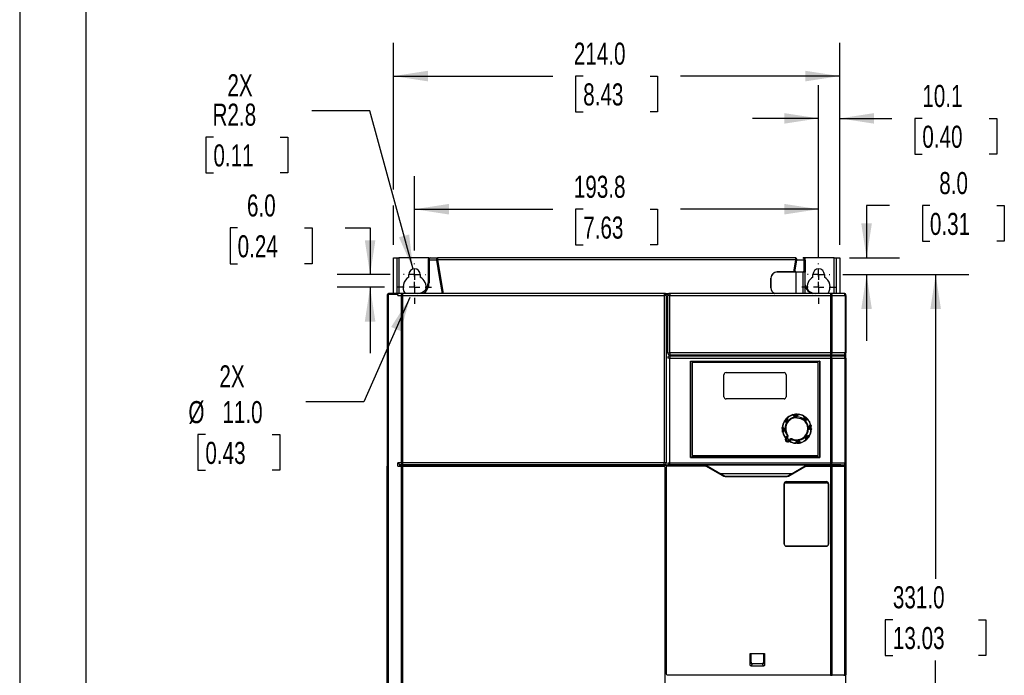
# Model space of a CAD drawing. Header units: millimetres. Extents: x 0 to 1397, y 0 to 1080.
# Tile 2 of 27: x 0 to 472, y 371 to 686. Entities that reach past the tile are written whole.
import ezdxf

# ---------------------------------------------------------------- set-up
doc = ezdxf.new("R2010")
doc.units = ezdxf.units.MM
doc.header["$LTSCALE"] = 5
doc.linetypes.add('CENTERX2', pattern=[20.32, 12.7, -2.54, 2.54, -2.54])
doc.layers.add('CENTER', color=40, linetype='CENTERX2')
doc.layers.add('DIMENSIONS', color=140, linetype='Continuous', lineweight=25)
doc.layers.add('TEXT', color=140, linetype='Continuous', lineweight=25)
doc.styles.add('SLDTEXTSTYLE0', font='TXT', dxfattribs={"width": 0.7})
doc.dimstyles.new('SLDDIMSTYLE0', dxfattribs={"dimtxt": 10.790039, "dimasz": 16.51, "dimexe": 0, "dimexo": 0.0625, "dimgap": 2.69751, "dimtad": 0, "dimtih": 1, "dimtoh": 1, "dimrnd": 1e-09, "dimzin": 12, "dimdsep": 46, "dimtxsty": 'SLDTEXTSTYLE0', "dimsah": 1, "dimcen": 0.09, "dimadec": 0, "dimazin": 3, "dimtfac": 1, "dimtofl": 0, "dimtmove": 0, "dimatfit": 3, "dimfxl": 0, "dimfrac": 2, "dimtolj": 1, "dimtzin": 12, "dimarcsym": 0})
doc.dimstyles.new('SLDDIMSTYLE1', dxfattribs={"dimtxt": 10.790039, "dimasz": 16.51, "dimexe": 0, "dimexo": 0.0625, "dimgap": 2.69751, "dimtad": 0, "dimtih": 1, "dimtoh": 1, "dimrnd": 1e-09, "dimzin": 12, "dimdsep": 46, "dimtxsty": 'SLDTEXTSTYLE0', "dimsah": 1, "dimcen": 0, "dimadec": 0, "dimazin": 3, "dimtfac": 1, "dimtofl": 0, "dimtmove": 0, "dimatfit": 3, "dimfxl": 0, "dimfrac": 2, "dimtolj": 1, "dimtzin": 12, "dimarcsym": 0})
doc.dimstyles.new('SLDDIMSTYLE2', dxfattribs={"dimtxt": 10.790039, "dimasz": 16.51, "dimexe": 0, "dimexo": 0.0625, "dimgap": 2.69751, "dimtad": 0, "dimtih": 1, "dimtoh": 1, "dimrnd": 1e-09, "dimzin": 4, "dimdsep": 46, "dimtxsty": 'SLDTEXTSTYLE0', "dimsah": 1, "dimcen": 0, "dimadec": 0, "dimazin": 1, "dimtfac": 1, "dimtofl": 0, "dimtmove": 0, "dimatfit": 3, "dimfxl": 0, "dimfrac": 2, "dimtolj": 1, "dimtzin": 12, "dimarcsym": 0})
doc.dimstyles.new('SLDDIMSTYLE3', dxfattribs={"dimtxt": 10.790039, "dimasz": 16.51, "dimexe": 0, "dimexo": 0.0625, "dimgap": 2.69751, "dimtad": 0, "dimtih": 1, "dimtoh": 1, "dimrnd": 1e-09, "dimzin": 4, "dimdsep": 46, "dimtxsty": 'SLDTEXTSTYLE0', "dimsah": 1, "dimcen": 0.09, "dimadec": 0, "dimazin": 1, "dimtfac": 1, "dimtmove": 0, "dimatfit": 0, "dimfxl": 0, "dimfrac": 2, "dimtolj": 1, "dimtzin": 12, "dimarcsym": 0})
doc.dimstyles.new('SLDDIMSTYLE4', dxfattribs={"dimtxt": 10.790039, "dimasz": 16.51, "dimexe": 0, "dimexo": 0.0625, "dimgap": 2.69751, "dimtad": 0, "dimtih": 1, "dimtoh": 1, "dimrnd": 1e-09, "dimzin": 12, "dimdsep": 46, "dimtxsty": 'SLDTEXTSTYLE0', "dimsah": 1, "dimcen": 0.09, "dimadec": 0, "dimazin": 3, "dimtfac": 1, "dimtmove": 0, "dimatfit": 0, "dimfxl": 0, "dimfrac": 2, "dimtolj": 1, "dimtzin": 12, "dimarcsym": 0})
doc.dimstyles.new('SLDDIMSTYLE5', dxfattribs={"dimtxt": 10.790039, "dimasz": 16.51, "dimexe": 0, "dimexo": 0.0625, "dimgap": 2.69751, "dimtad": 0, "dimtih": 1, "dimtoh": 1, "dimrnd": 1e-09, "dimzin": 4, "dimdsep": 46, "dimtxsty": 'SLDTEXTSTYLE0', "dimsah": 1, "dimcen": 0.09, "dimadec": 0, "dimazin": 1, "dimtfac": 1, "dimtofl": 0, "dimtmove": 0, "dimatfit": 3, "dimfxl": 0, "dimfrac": 2, "dimtolj": 1, "dimtzin": 12, "dimarcsym": 0})

# ---------------------------------------------------------------- blocks, each defined once
blk = doc.blocks.new('_D')
at = {"layer": 'DIMENSIONS'}
for p, q in [((189.42, 575.09), (189.42, 610.68)), ((383.22, 571.84), (383.22, 610.68)), ((189.42, 594.81), (255.67, 594.81)), ((270.29, 594.81), (266.67, 594.81)), ((266.67, 594.81), (266.67, 577.66)), ((302.35, 594.81), (305.98, 594.81)), ((305.98, 594.81), (305.98, 577.66)), ((383.22, 594.81), (316.97, 594.81)), ((266.67, 577.66), (270.29, 577.66)), ((305.98, 577.66), (302.35, 577.66))]:
    blk.add_line(p, q, dxfattribs=at)
for points in [[(189.42, 594.81), (205.93, 592.27), (205.93, 597.35)], [(383.22, 594.81), (366.71, 597.35), (366.71, 592.27)]]:
    blk.add_solid(points, dxfattribs=at)
at = {"layer": 'DIMENSIONS', "char_height": 10.583, "attachment_point": 1, "style": 'SLDTEXTSTYLE0'}
for s, insert in [('193.8', (265.8, 610.86)), ('7.63', (270.29, 591.3))]:
    blk.add_mtext(s, dxfattribs=dict(at, insert=insert))
blk = doc.blocks.new('_D_1')
at = {"layer": 'DIMENSIONS'}
for p, q in [((167.96, 642.02), (140.18, 642.02)), ((188.7, 566.1), (167.96, 642.02)), ((92.93, 629.39), (89.31, 629.39)), ((89.31, 629.39), (89.31, 612.24)), ((124.99, 629.39), (128.62, 629.39)), ((128.62, 629.39), (128.62, 612.24)), ((89.31, 612.24), (92.93, 612.24)), ((128.62, 612.24), (124.99, 612.24))]:
    blk.add_line(p, q, dxfattribs=at)
blk.add_solid([(188.7, 566.1), (186.8, 582.7), (181.9, 581.36)], dxfattribs=at)
at = {"layer": 'DIMENSIONS', "char_height": 10.583, "attachment_point": 1, "style": 'SLDTEXTSTYLE0'}
for s, insert in [('2X', (99.64, 659.56)), ('R2.8', (92.51, 645.45)), ('0.11', (92.93, 625.89))]:
    blk.add_mtext(s, dxfattribs=dict(at, insert=insert))
blk = doc.blocks.new('_D_2')
at = {"layer": 'DIMENSIONS'}
for p, q in [((187.19, 552.42), (165.01, 502.41)), ((165.01, 502.41), (137.23, 502.41)), ((89.08, 486.74), (85.46, 486.74)), ((85.46, 486.74), (85.46, 469.6)), ((121.15, 486.74), (124.77, 486.74)), ((124.77, 486.74), (124.77, 469.6)), ((85.46, 469.6), (89.08, 469.6)), ((124.77, 469.6), (121.15, 469.6))]:
    blk.add_line(p, q, dxfattribs=at)
blk.add_solid([(187.19, 552.42), (178.18, 538.36), (182.82, 536.3)], dxfattribs=at)
at = {"layer": 'DIMENSIONS', "char_height": 10.583, "attachment_point": 1, "style": 'SLDTEXTSTYLE0'}
for s, insert in [('2X', (95.8, 519.95)), ('%%c', (80.94, 502.8)), ('11.0', (97.23, 502.8)), ('0.43', (89.08, 483.24))]:
    blk.add_mtext(s, dxfattribs=dict(at, insert=insert))
blk = doc.blocks.new('_D_3')
at = {"layer": 'DIMENSIONS'}
for p, q in [((104.54, 585.83), (100.92, 585.83)), ((100.92, 585.83), (100.92, 568.68)), ((136.6, 585.83), (140.23, 585.83)), ((140.23, 585.83), (140.23, 568.68)), ((156.05, 585.83), (168.08, 585.83)), ((168.08, 585.83), (168.08, 563.45)), ((100.92, 568.68), (104.54, 568.68)), ((140.23, 568.68), (136.6, 568.68)), ((177.78, 563.45), (152.21, 563.45)), ((175.03, 557.45), (152.21, 557.45)), ((168.08, 557.45), (168.08, 525.7))]:
    blk.add_line(p, q, dxfattribs=at)
for points in [[(168.08, 563.45), (170.62, 579.96), (165.54, 579.96)], [(168.08, 557.45), (165.54, 540.94), (170.62, 540.94)]]:
    blk.add_solid(points, dxfattribs=at)
at = {"layer": 'DIMENSIONS', "char_height": 10.583, "attachment_point": 1, "style": 'SLDTEXTSTYLE0'}
for s, insert in [('6.0', (109.03, 601.89)), ('0.24', (104.54, 582.33))]:
    blk.add_mtext(s, dxfattribs=dict(at, insert=insert))
blk = doc.blocks.new('_D_4')
at = {"layer": 'DIMENSIONS'}
for p, q in [((383.22, 571.84), (383.22, 654.24)), ((393.32, 577.8), (393.32, 654.24)), ((383.22, 638.36), (351.47, 638.36)), ((393.32, 638.36), (418.33, 638.36)), ((432.95, 638.36), (429.33, 638.36)), ((429.33, 638.36), (429.33, 621.22)), ((465.02, 638.36), (468.64, 638.36)), ((468.64, 638.36), (468.64, 621.22)), ((429.33, 621.22), (432.95, 621.22)), ((468.64, 621.22), (465.02, 621.22))]:
    blk.add_line(p, q, dxfattribs=at)
for points in [[(383.22, 638.36), (366.71, 640.9), (366.71, 635.82)], [(393.32, 638.36), (409.83, 635.82), (409.83, 640.9)]]:
    blk.add_solid(points, dxfattribs=at)
at = {"layer": 'DIMENSIONS', "char_height": 10.583, "attachment_point": 1, "style": 'SLDTEXTSTYLE0'}
for s, insert in [('10.1', (432.95, 654.42)), ('0.40', (432.95, 634.86))]:
    blk.add_mtext(s, dxfattribs=dict(at, insert=insert))
blk = doc.blocks.new('_D_5')
at = {"layer": 'DIMENSIONS'}
for p, q in [((417.13, 596.58), (406.2, 596.58)), ((406.2, 596.58), (406.2, 571.45)), ((436.58, 596.58), (432.96, 596.58)), ((432.96, 596.58), (432.96, 579.43)), ((468.65, 596.58), (472.27, 596.58)), ((472.27, 596.58), (472.27, 579.43)), ((432.96, 579.43), (436.58, 579.43)), ((472.27, 579.43), (468.65, 579.43)), ((398.07, 571.45), (422.07, 571.45)), ((394.86, 563.45), (422.07, 563.45)), ((406.2, 563.45), (406.2, 531.7))]:
    blk.add_line(p, q, dxfattribs=at)
for points in [[(406.2, 571.45), (408.74, 587.96), (403.66, 587.96)], [(406.2, 563.45), (403.66, 546.94), (408.74, 546.94)]]:
    blk.add_solid(points, dxfattribs=at)
at = {"layer": 'DIMENSIONS', "char_height": 10.583, "attachment_point": 1, "style": 'SLDTEXTSTYLE0'}
for s, insert in [('8.0', (441.07, 612.64)), ('0.31', (436.58, 593.07))]:
    blk.add_mtext(s, dxfattribs=dict(at, insert=insert))
blk = doc.blocks.new('_D_6')
at = {"layer": 'DIMENSIONS'}
for p, q in [((179.32, 604.24), (179.32, 674.52)), ((393.32, 577.8), (393.32, 674.52)), ((179.32, 658.65), (255.67, 658.65)), ((270.29, 658.65), (266.67, 658.65)), ((266.67, 658.65), (266.67, 641.5)), ((302.35, 658.65), (305.98, 658.65)), ((305.98, 658.65), (305.98, 641.5)), ((393.32, 658.65), (316.97, 658.65)), ((266.67, 641.5), (270.29, 641.5)), ((305.98, 641.5), (302.35, 641.5)), ((179.32, 577.8), (179.32, 596.62))]:
    blk.add_line(p, q, dxfattribs=at)
for points in [[(179.32, 658.65), (195.83, 656.11), (195.83, 661.19)], [(393.32, 658.65), (376.81, 661.19), (376.81, 656.11)]]:
    blk.add_solid(points, dxfattribs=at)
at = {"layer": 'DIMENSIONS', "char_height": 10.583, "attachment_point": 1, "style": 'SLDTEXTSTYLE0'}
for s, insert in [('214.0', (265.8, 674.71)), ('8.43', (270.29, 655.14))]:
    blk.add_mtext(s, dxfattribs=dict(at, insert=insert))
blk = doc.blocks.new('_D_7')
at = {"layer": 'DIMENSIONS'}
for p, q in [((394.86, 563.45), (455.21, 563.45)), ((439.34, 563.45), (439.34, 417.52)), ((418.82, 397.95), (415.2, 397.95)), ((415.2, 397.95), (415.2, 380.8)), ((459.86, 397.95), (463.48, 397.95)), ((463.48, 397.95), (463.48, 380.8)), ((415.2, 380.8), (418.82, 380.8)), ((439.34, 232.45), (439.34, 378.39)), ((463.48, 380.8), (459.86, 380.8)), ((394.86, 232.45), (455.21, 232.45))]:
    blk.add_line(p, q, dxfattribs=at)
for points in [[(439.34, 563.45), (436.8, 546.94), (441.88, 546.94)], [(439.34, 232.45), (441.88, 248.96), (436.8, 248.96)]]:
    blk.add_solid(points, dxfattribs=at)
at = {"layer": 'DIMENSIONS', "char_height": 10.583, "attachment_point": 1, "style": 'SLDTEXTSTYLE0'}
for s, insert in [('331.0', (418.82, 414.01)), ('13.03', (418.82, 394.45))]:
    blk.add_mtext(s, dxfattribs=dict(at, insert=insert))
blk = doc.blocks.new('SW_CENTERMARKSYMBOL_0')
at = {"layer": 'CENTER', "color": 0}
for p, q in [((0, 5.08), (0, 8.04)), ((-5.08, 0), (-8.04, 0)), ((0, 0), (-2.54, 0)), ((0, 0), (0, 2.54)), ((0, 0), (0, -2.54)), ((0, 0), (2.54, 0)), ((5.08, 0), (8.04, 0)), ((0, -5.08), (0, -8.04))]:
    blk.add_line(p, q, dxfattribs=at)
blk = doc.blocks.new('SW_CENTERMARKSYMBOL_1')
at = {"layer": 'CENTER', "color": 0}
for p, q in [((0, 5.08), (0, 5.29)), ((-5.08, 0), (-5.29, 0)), ((0, 0), (-2.54, 0)), ((0, 0), (0, 2.54)), ((0, 0), (0, -2.54)), ((0, 0), (2.54, 0)), ((5.08, 0), (5.29, 0)), ((0, -5.08), (0, -5.29))]:
    blk.add_line(p, q, dxfattribs=at)
blk = doc.blocks.new('SW_CENTERMARKSYMBOL_2')
at = {"layer": 'CENTER', "color": 0}
for p, q in [((0, 5.08), (0, 5.29)), ((-5.08, 0), (-5.29, 0)), ((0, 0), (-2.54, 0)), ((0, 0), (0, 2.54)), ((0, 0), (0, -2.54)), ((0, 0), (2.54, 0)), ((5.08, 0), (5.29, 0)), ((0, -5.08), (0, -5.29))]:
    blk.add_line(p, q, dxfattribs=at)
blk = doc.blocks.new('SW_CENTERMARKSYMBOL_3')
at = {"layer": 'CENTER', "color": 0}
for p, q in [((0, 5.08), (0, 8.04)), ((-5.08, 0), (-8.04, 0)), ((0, 0), (-2.54, 0)), ((0, 0), (0, 2.54)), ((0, 0), (0, -2.54)), ((0, 0), (2.54, 0)), ((5.08, 0), (8.04, 0)), ((0, -5.08), (0, -8.04))]:
    blk.add_line(p, q, dxfattribs=at)

msp = doc.modelspace()

# ---------------------------------------------------------------- linework, layer by layer
at = {"color": 7, "linetype": 'Continuous'}
msp.add_line((0.012, 1079.513), (0.012, 0.013), dxfattribs=at)
for p, q in [((179.32, 571.452), (180.92, 571.452)), ((179.32, 554.452), (179.32, 571.452)), ((180.92, 571.452), (180.92, 554.452)), ((180.92, 571.452), (181.92, 571.452)), ((196.32, 571.452), (181.92, 571.452)), ((181.92, 571.452), (181.92, 554.452)), ((196.92, 571.452), (200.41, 571.452)), ((372.23, 571.452), (200.41, 571.452)), ((372.23, 570.539), (372.23, 571.452)), ((376.773, 571.447), (375.72, 571.447)), ((375.72, 571.27), (375.72, 571.447)), ((375.868, 571.447), (375.773, 571.452)), ((390.72, 571.452), (376.771, 571.452)), ((376.771, 570.452), (376.773, 571.447)), ((390.72, 571.452), (391.72, 571.452)), ((390.72, 554.452), (390.72, 571.452)), ((391.72, 571.452), (393.32, 571.452)), ((391.72, 554.452), (391.72, 571.452)), ((393.32, 571.452), (393.32, 554.452)), ((195.92, 570.452), (195.92, 559.452)), ((196.365, 570.452), (196.365, 559.452)), ((199.926, 570.452), (196.365, 570.452)), ((372.23, 570.539), (200.411, 570.539)), ((200.411, 570.539), (203.152, 554.452)), ((371.289, 564.732), (372.23, 570.539)), ((371.768, 564.731), (372.715, 570.452)), ((376.087, 571.277), (375.72, 571.27)), ((376.33, 564.707), (376.33, 570.452)), ((376.773, 570.452), (376.773, 564.7)), ((376.773, 564.7), (376.773, 570.452)), ((186.67, 562.215), (186.67, 563.452)), ((192.17, 563.452), (192.17, 562.215)), ((363.34, 564.732), (371.289, 564.732)), ((363.353, 564.719), (363.34, 564.732)), ((372.23, 564.719), (363.353, 564.719)), ((371.289, 564.732), (371.534, 564.731)), ((371.534, 564.731), (371.768, 564.731)), ((371.768, 564.731), (376.33, 564.707)), ((375.72, 564.7), (372.23, 564.719)), ((372.23, 564.719), (372.23, 554.452)), ((376.771, 564.7), (375.72, 564.706)), ((375.72, 554.452), (375.72, 564.706)), ((376.773, 554.452), (376.772, 564.7)), ((376.773, 564.7), (376.773, 564.7)), ((380.47, 562.215), (380.47, 563.452)), ((385.97, 563.452), (385.97, 562.215)), ((196.365, 559.452), (195.92, 559.452)), ((360.334, 557.166), (360.338, 561.734)), ((360.353, 561.719), (360.338, 561.734)), ((360.353, 561.719), (360.353, 557.184)), ((176.32, 553.952), (176.32, 240.452)), ((176.325, 553.452), (176.325, 473.056)), ((176.325, 553.452), (176.434, 553.452)), ((176.434, 553.452), (176.434, 553.952)), ((176.442, 553.952), (176.442, 240.573)), ((176.889, 553.952), (176.442, 553.952)), ((176.889, 240.573), (176.889, 553.952)), ((181.323, 553.952), (176.889, 553.952)), ((183.544, 554.452), (177.442, 554.452)), ((181.323, 553.452), (181.323, 553.952)), ((181.613, 553.952), (181.323, 553.952)), ((181.323, 553.452), (183.116, 553.452)), ((183.116, 553.452), (183.544, 553.452)), ((183.116, 473.203), (183.116, 553.452)), ((183.544, 554.452), (183.544, 553.452)), ((309.098, 554.452), (183.544, 554.452)), ((183.544, 553.452), (183.544, 473.203)), ((183.544, 553.452), (309.098, 553.452)), ((309.098, 554.452), (309.098, 553.452)), ((309.245, 554.452), (309.098, 554.452)), ((309.098, 553.452), (309.098, 473.203)), ((310.098, 553.452), (309.098, 553.452)), ((309.4, 554.452), (311.666, 554.452)), ((310.954, 553.952), (309.964, 553.952)), ((310.098, 553.452), (310.098, 473.203)), ((310.82, 525.952), (310.82, 553.452)), ((311.82, 553.452), (310.82, 553.452)), ((389.096, 554.452), (311.82, 554.452)), ((311.82, 554.452), (311.82, 553.452)), ((311.82, 553.452), (389.096, 553.452)), ((311.82, 525.952), (311.82, 553.452)), ((360.334, 557.166), (360.353, 557.184)), ((389.096, 553.452), (389.096, 554.452)), ((395.32, 554.452), (389.096, 554.452)), ((389.096, 525.952), (389.096, 553.452)), ((389.096, 553.452), (389.525, 553.452)), ((389.525, 553.452), (389.525, 525.952)), ((389.525, 553.452), (395.876, 553.452)), ((395.876, 553.452), (395.876, 525.952)), ((395.876, 553.452), (396.32, 553.452)), ((396.32, 553.452), (396.32, 525.952)), ((310.82, 525.952), (311.82, 525.952)), ((389.096, 525.952), (311.82, 525.952)), ((311.82, 525.952), (311.82, 524.952)), ((311.82, 524.952), (311.82, 524.952)), ((311.82, 524.952), (389.096, 524.952)), ((311.82, 524.452), (311.82, 524.952)), ((311.82, 524.452), (311.82, 523.452)), ((311.82, 524.452), (389.096, 524.452)), ((311.82, 524.452), (311.82, 524.452)), ((335.963, 524.952), (335.963, 524.452)), ((336.32, 524.452), (336.32, 524.952)), ((337.32, 524.952), (337.32, 524.452)), ((340.72, 524.452), (340.72, 524.952)), ((342.22, 524.952), (342.22, 524.452)), ((349.22, 524.452), (349.22, 524.952)), ((350.22, 524.952), (350.22, 524.452)), ((350.577, 524.452), (350.577, 524.952)), ((383.84, 524.452), (383.84, 524.952)), ((389.525, 525.952), (389.096, 525.952)), ((389.096, 524.952), (389.096, 525.952)), ((389.096, 524.952), (395.32, 524.952)), ((389.096, 523.452), (389.096, 524.452)), ((389.096, 524.452), (395.32, 524.452)), ((395.876, 525.952), (389.525, 525.952)), ((390.24, 524.452), (390.24, 524.952)), ((395.876, 525.952), (396.32, 525.952)), ((396.32, 523.452), (396.32, 525.952)), ((311.82, 523.452), (310.82, 523.452)), ((311.82, 473.212), (311.82, 523.452)), ((311.82, 523.452), (389.096, 523.452)), ((321.718, 475.749), (321.718, 521.954)), ((321.718, 521.954), (383.723, 521.954)), ((321.72, 521.952), (321.718, 521.954)), ((321.72, 521.952), (321.72, 475.752)), ((321.82, 521.952), (321.72, 521.952)), ((321.82, 475.952), (321.82, 521.952)), ((321.82, 521.952), (383.62, 521.952)), ((382.92, 521.252), (322.52, 521.252)), ((322.52, 521.252), (322.52, 476.652)), ((382.92, 476.652), (382.92, 521.252)), ((383.62, 521.952), (383.62, 475.952)), ((383.72, 521.952), (383.62, 521.952)), ((383.72, 521.952), (383.723, 521.954)), ((383.72, 475.752), (383.72, 521.952)), ((383.723, 521.954), (383.723, 475.749)), ((389.096, 473.212), (389.096, 523.452)), ((389.096, 523.452), (389.525, 523.452)), ((389.525, 523.452), (389.525, 473.212)), ((389.525, 523.452), (395.876, 523.452)), ((395.876, 473.181), (395.876, 523.452)), ((395.876, 523.452), (396.32, 523.452)), ((396.32, 523.452), (396.32, 473.181)), ((337.82, 504.852), (337.82, 515.452)), ((338.82, 516.452), (366.62, 516.452)), ((367.62, 515.452), (367.62, 504.852)), ((366.62, 503.852), (338.82, 503.852)), ((370.838, 496.294), (370.919, 496.305)), ((371.523, 496.144), (372.755, 496.252)), ((366.962, 493.111), (366.907, 493.133)), ((367.358, 493.051), (367.036, 493.104)), ((367.212, 493.366), (368.007, 494.313)), ((367.212, 493.366), (367.358, 493.351)), ((367.358, 493.351), (367.358, 493.051)), ((372.72, 495.198), (372.72, 495.589)), ((372.72, 494.845), (372.72, 495.198)), ((376.126, 493.603), (376.936, 492.752)), ((376.52, 494.914), (376.22, 494.914)), ((376.535, 495.06), (376.52, 494.914)), ((376.535, 495.06), (377.033, 494.679)), ((377.033, 494.679), (377.482, 494.265)), ((377.702, 494.038), (377.22, 493.914)), ((378.09, 494.034), (378.129, 493.995)), ((365.72, 489.552), (366.02, 489.552)), ((366.02, 489.552), (366.02, 489.586)), ((366.128, 488.354), (366.02, 489.552)), ((366.026, 489.902), (366.39, 489.708)), ((366.683, 489.552), (367.074, 489.552)), ((378.367, 489.552), (378.758, 489.552)), ((379.312, 490.749), (379.42, 489.517)), ((367.425, 485.201), (367.443, 485.22)), ((367.443, 485.22), (368.223, 486.137)), ((367.503, 484.885), (368.043, 485.529)), ((367.761, 484.575), (367.718, 484.517)), ((367.802, 484.463), (367.718, 484.517)), ((368.273, 485.337), (367.725, 484.683)), ((368.221, 483.589), (368.221, 483.689)), ((368.221, 483.189), (368.221, 483.489)), ((368.723, 483.861), (368.639, 483.916)), ((368.723, 483.861), (368.68, 483.804)), ((369.342, 484.44), (368.793, 483.787)), ((369.571, 484.247), (369.031, 483.603)), ((369.571, 484.247), (369.342, 484.44)), ((369.371, 483.603), (369.355, 483.581)), ((370.139, 484.53), (369.371, 483.603)), ((372.067, 482.584), (372.037, 482.585)), ((372.72, 482.852), (372.686, 482.852)), ((373.917, 482.959), (372.72, 482.852)), ((372.72, 482.552), (372.72, 482.852)), ((373.973, 483.344), (374.228, 483.02)), ((374.275, 482.963), (374.299, 482.909)), ((378.228, 485.737), (377.434, 484.79)), ((176.434, 473.165), (176.325, 473.056)), ((176.434, 471.552), (176.434, 473.165)), ((183.116, 473.203), (181.323, 473.196)), ((181.323, 471.552), (181.323, 473.196)), ((183.544, 473.203), (183.116, 473.203)), ((309.098, 473.203), (183.544, 473.203)), ((183.544, 473.203), (183.544, 472.204)), ((309.098, 472.204), (309.098, 473.203)), ((310.82, 473.212), (311.82, 473.212)), ((311.82, 473.212), (389.096, 473.212)), ((311.82, 472.212), (311.82, 473.212)), ((321.72, 475.752), (321.718, 475.749)), ((383.723, 475.749), (321.718, 475.749)), ((321.72, 475.752), (383.72, 475.752)), ((383.62, 475.952), (321.82, 475.952)), ((322.52, 476.652), (382.92, 476.652)), ((383.723, 475.749), (383.72, 475.752)), ((389.096, 473.212), (389.525, 473.212)), ((389.096, 472.212), (389.096, 473.212)), ((389.525, 473.212), (395.876, 473.181)), ((395.876, 473.181), (396.32, 473.181)), ((396.32, 473.181), (396.32, 473.065)), ((396.32, 473.065), (396.32, 410.252)), ((176.325, 303.452), (176.325, 471.552)), ((176.325, 471.552), (176.434, 471.552)), ((181.323, 471.552), (183.114, 471.552)), ((182.42, 472.104), (183.33, 472.1)), ((311.82, 472.104), (182.42, 472.104)), ((182.42, 471.552), (182.42, 472.104)), ((183.116, 240.603), (183.114, 471.552)), ((183.544, 471.552), (183.114, 471.552)), ((183.33, 472.1), (183.33, 471.552)), ((309.098, 472.204), (183.544, 472.204)), ((183.544, 471.552), (183.544, 472.1)), ((183.544, 472.1), (328.782, 472.1)), ((183.544, 471.552), (183.544, 240.603)), ((183.544, 471.552), (309.12, 471.552)), ((309.62, 227.603), (309.62, 471.052)), ((310.12, 471.052), (310.12, 372.052)), ((329.135, 471.552), (310.62, 471.552)), ((311.82, 472.104), (311.82, 472.212)), ((389.096, 472.212), (311.82, 472.212)), ((311.82, 472.135), (311.82, 472.212)), ((389.096, 472.135), (311.82, 472.135)), ((320.889, 472.135), (321.72, 472.128)), ((321.72, 472.135), (321.72, 472.128)), ((326.72, 472.128), (321.72, 472.128)), ((326.72, 472.128), (327.551, 472.135)), ((326.72, 472.128), (326.72, 472.135)), ((328.782, 472.1), (328.651, 472.135)), ((377.67, 472.103), (328.771, 472.103)), ((328.782, 472.1), (329.731, 471.552)), ((336.903, 467.067), (329.135, 471.552)), ((329.135, 471.552), (329.735, 471.552)), ((337.053, 467.327), (329.735, 471.552)), ((335.918, 468.087), (335.92, 468.087)), ((335.92, 468.087), (336.067, 468.071)), ((336.067, 468.071), (338.512, 466.668)), ((336.067, 468.071), (370.374, 468.071)), ((367.928, 466.668), (370.374, 468.071)), ((376.706, 471.552), (369.388, 467.327)), ((377.306, 471.552), (369.538, 467.067)), ((370.374, 468.071), (370.521, 468.087)), ((376.709, 471.552), (377.658, 472.1)), ((377.306, 471.552), (389.096, 471.552)), ((377.79, 472.135), (377.658, 472.1)), ((377.658, 472.1), (389.096, 472.1)), ((378.889, 472.135), (379.72, 472.128)), ((379.72, 472.135), (379.72, 472.128)), ((384.72, 472.128), (379.72, 472.128)), ((384.72, 472.128), (385.551, 472.135)), ((384.72, 472.128), (384.72, 472.135)), ((393.82, 472.19), (389.096, 472.212)), ((389.096, 472.135), (389.096, 472.212)), ((393.82, 472.135), (389.096, 472.135)), ((389.096, 472.1), (389.096, 471.552)), ((389.096, 371.552), (389.096, 471.552)), ((389.525, 471.552), (389.096, 471.552)), ((389.311, 472.1), (395.598, 472.131)), ((389.311, 472.1), (389.311, 471.552)), ((389.525, 471.552), (389.526, 371.552)), ((389.525, 471.552), (395.752, 471.552)), ((393.82, 472.19), (395.32, 472.181)), ((393.82, 472.135), (393.82, 472.19)), ((393.82, 472.154), (395.82, 472.154)), ((395.32, 472.154), (395.32, 472.181)), ((395.598, 472.131), (395.598, 471.552)), ((395.752, 371.552), (395.752, 471.552)), ((396.198, 471.552), (395.752, 471.552)), ((395.82, 472.135), (395.82, 472.154)), ((395.82, 471.552), (395.82, 472.135)), ((396.198, 471.552), (396.198, 371.552)), ((396.316, 471.552), (396.316, 371.552)), ((336.903, 467.067), (337.053, 467.327)), ((337.238, 467.223), (337.034, 467.314)), ((337.067, 467.318), (337.053, 467.327)), ((337.244, 467.239), (337.067, 467.318)), ((338.512, 466.668), (337.244, 467.239)), ((338.512, 466.668), (338.512, 466.501)), ((367.928, 466.668), (338.512, 466.668)), ((367.928, 466.501), (338.512, 466.501)), ((366.698, 434.23), (366.698, 463.091)), ((366.707, 462.496), (366.698, 463.091)), ((367.694, 464.252), (386.947, 464.252)), ((367.694, 464.252), (367.703, 463.657)), ((367.703, 463.657), (386.938, 463.657)), ((369.197, 467.239), (367.928, 466.668)), ((367.928, 466.501), (367.928, 466.668)), ((369.374, 467.318), (369.197, 467.239)), ((369.388, 467.327), (369.374, 467.318)), ((369.388, 467.327), (369.538, 467.067)), ((386.938, 463.657), (386.947, 464.252)), ((387.933, 462.496), (387.942, 463.091)), ((387.942, 463.091), (387.942, 434.23)), ((366.707, 462.496), (366.707, 434.238)), ((387.933, 434.238), (387.933, 462.496)), ((366.707, 434.238), (366.698, 434.23)), ((367.707, 433.238), (367.698, 433.23)), ((386.942, 433.23), (367.698, 433.23)), ((367.707, 433.238), (386.934, 433.238)), ((386.934, 433.238), (386.942, 433.23)), ((387.933, 434.238), (387.942, 434.23)), ((396.316, 410.252), (396.32, 410.252)), ((396.32, 409.73), (396.316, 409.73)), ((396.316, 409.681), (396.32, 409.681)), ((396.32, 409.73), (396.32, 410.252)), ((396.32, 409.681), (396.32, 409.73)), ((396.32, 240.452), (396.32, 409.681)), ((350.32, 381.752), (357.32, 381.752)), ((350.32, 376.573), (350.32, 381.752)), ((350.82, 377.573), (350.82, 381.752)), ((356.82, 381.752), (356.82, 377.573)), ((357.32, 381.752), (357.32, 376.573)), ((350.32, 376.573), (350.82, 377.573)), ((351.34, 376.75), (350.84, 375.752)), ((356.801, 375.752), (350.84, 375.752)), ((356.3, 376.752), (351.34, 376.752)), ((356.801, 375.752), (356.3, 376.748)), ((356.82, 377.573), (357.32, 376.573)), ((310.62, 371.552), (389.096, 371.552)), ((389.096, 371.552), (389.526, 371.552)), ((389.096, 371.552), (389.096, 371.052)), ((389.311, 371.552), (389.311, 371.052)), ((389.526, 371.552), (395.752, 371.552)), ((395.598, 371.052), (395.598, 371.552)), ((395.752, 371.552), (396.198, 371.552)), ((395.82, 371.052), (395.82, 371.552))]:
    msp.add_line(p, q)
at = {"flags": 128}
for points in [[(196.32, 571.452), (196.592, 571.444), (196.735, 571.434)], [(196.92, 571.452), (196.708, 571.375), (196.527, 571.159), (196.407, 570.834), (196.365, 570.452)], [(200.41, 571.452), (200.227, 571.378), (200.072, 571.166), (199.964, 570.842), (199.94, 570.686), (199.926, 570.452)], [(200.41, 571.452), (200.41, 571.384), (200.41, 571.189), (200.411, 570.894), (200.411, 570.539)], [(372.715, 570.452), (372.681, 570.82), (372.629, 571.02), (372.573, 571.159), (372.495, 571.289), (372.409, 571.381), (372.23, 571.452)], [(196.365, 570.452), (196.267, 570.452), (196.179, 570.452), (196.103, 570.452), (196.038, 570.452), (195.987, 570.452), (195.95, 570.452), (195.928, 570.452), (195.92, 570.452)], [(199.926, 570.452), (200.16, 570.497), (200.411, 570.539)], [(199.927, 570.452), (201.264, 562.442), (202.707, 554.452)], [(372.715, 570.452), (372.481, 570.497), (372.23, 570.539)], [(376.33, 570.452), (375.888, 570.452), (375.444, 570.452), (374.996, 570.452), (374.546, 570.452), (374.092, 570.452), (373.636, 570.452), (373.177, 570.452), (372.715, 570.452)], [(376.33, 570.452), (376.427, 570.452), (376.515, 570.452), (376.591, 570.452), (376.655, 570.452), (376.706, 570.452), (376.743, 570.452), (376.765, 570.452), (376.773, 570.452)], [(377.39, 556.952), (376.888, 558.157), (376.772, 559.049)], [(183.116, 553.452), (183.148, 553.834), (183.241, 554.159), (183.38, 554.375), (183.544, 554.452)], [(310.098, 553.452), (310.064, 553.71), (309.964, 553.952)], [(310.954, 553.952), (310.854, 553.71), (310.82, 553.452)], [(389.096, 554.452), (389.18, 554.432), (389.26, 554.375), (389.334, 554.283), (389.399, 554.159), (389.453, 554.007), (389.492, 553.834), (389.517, 553.647), (389.525, 553.452)], [(395.876, 553.452), (395.834, 553.834), (395.713, 554.159), (395.533, 554.375), (395.32, 554.452)], [(389.525, 525.952), (389.492, 525.569), (389.399, 525.244), (389.26, 525.028), (389.096, 524.952)], [(389.525, 523.452), (389.492, 523.834), (389.399, 524.159), (389.26, 524.375), (389.096, 524.452)], [(395.32, 524.952), (395.429, 524.971), (395.533, 525.028), (395.629, 525.12), (395.713, 525.244), (395.782, 525.396), (395.834, 525.569), (395.865, 525.757), (395.876, 525.952)], [(395.876, 523.452), (395.834, 523.834), (395.713, 524.159), (395.533, 524.375), (395.32, 524.452)], [(371.03, 496.344), (371.214, 496.388), (371.47, 496.439)], [(371.213, 496.083), (371.198, 496.114), (371.194, 496.125)], [(371.47, 496.439), (371.474, 496.416), (371.485, 496.352), (371.503, 496.257), (371.523, 496.144)], [(373.379, 496.373), (373.094, 495.872), (372.72, 495.589), (372.72, 495.589)], [(372.756, 496.552), (372.756, 496.529), (372.756, 496.464), (372.755, 496.366), (372.755, 496.252)], [(372.756, 496.552), (373.011, 496.546), (373.208, 496.534)], [(373.082, 496.29), (373.079, 496.279), (373.071, 496.246)], [(373.206, 496.535), (373.252, 496.528), (373.267, 496.517), (373.254, 496.499), (373.219, 496.476)], [(366.722, 493.159), (366.821, 493.32), (366.966, 493.537)], [(366.966, 493.537), (366.985, 493.524), (367.038, 493.487), (367.118, 493.432), (367.212, 493.366)], [(367.036, 493.104), (367.004, 493.116), (366.993, 493.12)], [(367.796, 494.527), (367.98, 494.703), (368.128, 494.834)], [(367.796, 494.527), (367.812, 494.51), (367.858, 494.464), (367.926, 494.395), (368.007, 494.313)], [(368.126, 494.833), (368.163, 494.861), (368.182, 494.863), (368.184, 494.841), (368.176, 494.801)], [(368.211, 494.572), (368.217, 494.563), (368.234, 494.533)], [(372.72, 494.845), (374.533, 494.524), (376.126, 493.603)], [(376.273, 495.236), (376.285, 495.268), (376.289, 495.279)], [(376.328, 495.55), (376.489, 495.45), (376.706, 495.306)], [(376.706, 495.306), (376.693, 495.287), (376.656, 495.234), (376.6, 495.154), (376.535, 495.06)], [(377.482, 494.265), (377.564, 494.346), (377.633, 494.414), (377.679, 494.46), (377.695, 494.476)], [(377.695, 494.476), (377.871, 494.292), (378.003, 494.144)], [(377.741, 494.061), (377.731, 494.055), (377.702, 494.038)], [(378.032, 494.092), (378.032, 494.09), (378.01, 494.087), (377.969, 494.096)], [(379.513, 491.242), (379.556, 491.058), (379.608, 490.802)], [(365.72, 489.587), (365.726, 489.842), (365.738, 490.039)], [(365.72, 489.587), (365.741, 489.587), (365.769, 489.587), (365.808, 489.587), (365.856, 489.587), (365.91, 489.586), (366.02, 489.586)], [(365.737, 490.037), (365.744, 490.084), (365.755, 490.098), (365.772, 490.085), (365.796, 490.05)], [(365.833, 488.301), (365.855, 488.305), (365.919, 488.317), (366.015, 488.334), (366.128, 488.354)], [(365.928, 487.861), (365.884, 488.045), (365.833, 488.301)], [(365.982, 489.914), (365.993, 489.911), (366.026, 489.902)], [(366.188, 488.044), (366.158, 488.03), (366.147, 488.025)], [(379.542, 488.893), (379.003, 489.214), (378.758, 489.552), (378.758, 489.552)], [(379.252, 491.059), (379.283, 491.074), (379.294, 491.078)], [(379.608, 490.802), (379.585, 490.798), (379.521, 490.787), (379.425, 490.769), (379.312, 490.749)], [(379.459, 489.19), (379.448, 489.192), (379.415, 489.201)], [(379.72, 489.516), (379.697, 489.516), (379.632, 489.516), (379.535, 489.517), (379.42, 489.517)], [(379.581, 489.128), (379.524, 489.166), (379.459, 489.19)], [(379.703, 489.066), (379.697, 489.02), (379.685, 489.005), (379.668, 489.018), (379.645, 489.053)], [(379.72, 489.516), (379.714, 489.261), (379.703, 489.064)], [(367.346, 485.066), (367.394, 484.986), (367.411, 484.913)], [(367.413, 484.913), (367.421, 484.856), (367.431, 484.827), (367.435, 484.828)], [(367.772, 483.652), (367.973, 483.534), (368.221, 483.489)], [(368.273, 485.337), (368.228, 485.374), (368.185, 485.41), (368.145, 485.444), (368.111, 485.473), (368.082, 485.497), (368.061, 485.515), (368.048, 485.526), (368.043, 485.529)], [(368.103, 485.607), (368.082, 485.564), (368.056, 485.511)], [(368.223, 486.137), (368.283, 486.183), (368.352, 486.235), (368.427, 486.292), (368.505, 486.351)], [(368.273, 485.337), (368.3, 485.367), (368.312, 485.382), (368.312, 485.382), (368.312, 485.382), (368.312, 485.382), (368.313, 485.382), (368.313, 485.383), (368.314, 485.384), (368.315, 485.385), (368.36, 485.439), (368.485, 485.61), (368.603, 485.927), (368.592, 486.167), (368.557, 486.264), (368.505, 486.351)], [(369.342, 484.44), (369.609, 484.725), (369.867, 484.867), (370.093, 484.9), (370.198, 484.884), (370.298, 484.845)], [(369.552, 484.256), (369.635, 484.332), (369.713, 484.386)], [(369.571, 484.247), (369.711, 484.385), (369.712, 484.386)], [(372.235, 482.568), (372.188, 482.575), (372.174, 482.587), (372.187, 482.604), (372.222, 482.627)], [(372.684, 482.552), (372.43, 482.558), (372.232, 482.569)], [(372.358, 482.813), (372.361, 482.824), (372.37, 482.857)], [(372.684, 482.552), (372.685, 482.573), (372.685, 482.601), (372.685, 482.64), (372.685, 482.688), (372.685, 482.741), (372.686, 482.852)], [(372.72, 484.259), (372.72, 484.21), (372.72, 484.161), (372.72, 484.113), (372.72, 484.067), (372.72, 484.023), (372.72, 483.981), (372.72, 483.941), (372.72, 483.905)], [(373.971, 482.664), (373.967, 482.687), (373.955, 482.751), (373.938, 482.846), (373.917, 482.959)], [(374.411, 482.759), (374.227, 482.716), (373.971, 482.664)], [(374.228, 483.02), (374.242, 482.989), (374.247, 482.978)], [(374.259, 482.953), (374.254, 482.963), (374.247, 482.978)], [(377.229, 484.531), (377.223, 484.541), (377.206, 484.57)], [(377.315, 484.271), (377.277, 484.242), (377.259, 484.24), (377.256, 484.262), (377.264, 484.303)], [(377.645, 484.577), (377.46, 484.401), (377.313, 484.269)], [(377.645, 484.577), (377.629, 484.593), (377.583, 484.639), (377.514, 484.708), (377.434, 484.79)], [(378.475, 485.566), (378.456, 485.579), (378.403, 485.616), (378.323, 485.671), (378.228, 485.737)], [(378.405, 485.999), (378.437, 485.987), (378.448, 485.983)], [(378.719, 485.944), (378.619, 485.783), (378.475, 485.566)], [(176.325, 473.056), (176.361, 472.789), (176.434, 472.618)], [(183.544, 472.204), (182.256, 472.38), (181.664, 472.659), (181.428, 472.888), (181.35, 473.039), (181.323, 473.196)], [(183.544, 472.204), (183.381, 472.282), (183.242, 472.499), (183.149, 472.823), (183.116, 473.203)], [(310.098, 473.203), (310.019, 473.203), (309.802, 473.203), (309.478, 473.203), (309.098, 473.203)], [(389.525, 473.212), (389.516, 473.018), (389.491, 472.831), (389.452, 472.659), (389.398, 472.508), (389.333, 472.383), (389.26, 472.291), (389.18, 472.233), (389.096, 472.212)], [(395.32, 472.181), (395.532, 472.26), (395.712, 472.477), (395.832, 472.8), (395.876, 473.181)], [(183.33, 472.1), (183.434, 472.1), (183.544, 472.1)], [(335.918, 468.087), (335.741, 468.118), (335.502, 468.216)], [(370.521, 468.087), (370.704, 468.119), (370.939, 468.216)], [(377.306, 471.552), (376.922, 471.552), (376.775, 471.544), (376.745, 471.545), (376.723, 471.548), (376.71, 471.55), (376.706, 471.552)], [(389.096, 472.1), (389.206, 472.1), (389.311, 472.1)], [(338.512, 466.501), (337.736, 466.672), (336.903, 467.067)], [(369.538, 467.067), (368.705, 466.672), (367.928, 466.501)], [(369.391, 467.321), (369.298, 467.271), (369.204, 467.223)], [(350.84, 375.752), (350.726, 375.765), (350.625, 375.804), (350.536, 375.869), (350.461, 375.961), (350.356, 376.221), (350.32, 376.573)], [(350.82, 377.573), (350.843, 377.27), (350.921, 377.009), (350.992, 376.894), (351.078, 376.814), (351.196, 376.763), (351.34, 376.75)], [(356.3, 376.748), (356.444, 376.758), (356.56, 376.807), (356.645, 376.887), (356.716, 377.004), (356.804, 377.32), (356.82, 377.573)], [(357.32, 376.573), (357.285, 376.223), (357.179, 375.96), (357.105, 375.869), (357.017, 375.804), (356.915, 375.765), (356.801, 375.752)]]:
    msp.add_lwpolyline(points, dxfattribs=at)
for centre, radius, start, end in [((196.92, 570.452), 1, 90, 180), ((375.773, 571.143), 0.308, 80.19815, 90.00075), ((374.977, 570.503), 1.354, 357.84363, 34.88278), ((375.987, 570.496), 0.787, 356.73674, 82.70238), ((189.42, 557.452), 5.5, 120, 213.57994), ((189.42, 563.452), 2.75, 0, 180), ((189.42, 557.452), 5.5, 347.49539, 60), ((363.304, 561.766), 2.966, 89.29961, 180.61297), ((363.353, 561.719), 3, 89.99927, 180.00073), ((376.357, 552.815), 11.892, 87.99489, 90.13101), ((383.22, 557.452), 5.5, 120, 192.51105), ((383.22, 563.452), 2.75, 0, 180), ((383.22, 557.452), 5.5, 326.89554, 60), ((190.92, 559.452), 5, 269.99987, 0), ((190.396, 559.471), 5.969, 302.77078, 359.81656), ((381.396, 559.092), 4.766, 194.0396, 256.81209), ((177.325, 553.452), 1, 89.99914, 179.99868), ((177.442, 553.452), 1, 90.00041, 150.00026), ((177.56, 553.859), 0.605, 101.2904, 171.16066), ((181.957, 553.418), 0.635, 122.81844, 176.97395), ((309.098, 553.452), 1, 29.99931, 89.99956), ((309.245, 553.452), 1, 30.00304, 89.99985), ((311.82, 553.452), 1, 90, 149.99886), ((363.317, 557.152), 2.983, 179.73613, 244.85006), ((363.296, 557.158), 2.943, 179.48902, 246.86631), ((381.72, 559.452), 5, 210, 270), ((395.32, 553.452), 1, 360, 90), ((311.82, 525.952), 1, 180, 270), ((311.82, 523.452), 1, 90, 180), ((395.32, 525.952), 1, 270, 0), ((395.32, 523.452), 1, 0, 90), ((338.82, 515.452), 1, 90, 180), ((366.62, 515.452), 1, 0, 90), ((338.82, 504.852), 1, 180, 270), ((366.62, 504.852), 1, 270, 0), ((372.72, 489.552), 7, 105.59779, 129.40221), ((372.72, 489.552), 6.854, 105.51509, 129.48492), ((373.616, 497.197), 2.921, 198.02249, 200.90234), ((371.009, 495.933), 0.254, 36.41614, 118.68765), ((372.088, 496.792), 1.359, 207.92709, 297.73806), ((370.919, 496.005), 0.3, 23.58332, 90), ((371.42, 495.069), 1.08, 84.49646, 102.06733), ((372.11, 496.525), 1, 206.1998, 270), ((372.72, 489.552), 7, 89.70683, 100.29323), ((372.109, 496.522), 0.698, 212.87212, 275.17586), ((372.11, 496.525), 1, 270, 343.80011), ((372.112, 496.523), 0.698, 274.93176, 337.12728), ((373.047, 495.181), 1.109, 88.16677, 105.26901), ((373.298, 496.133), 0.254, 71.31302, 153.58523), ((373.374, 496.22), 0.3, 84.40221, 166.4168), ((370.511, 496.926), 2.921, 349.09769, 351.9774), ((372.72, 489.552), 6.854, 60.51509, 84.48492), ((372.72, 489.552), 7, 60.59779, 84.40221), ((372.72, 489.552), 7, 150.59779, 174.40221), ((372.72, 489.552), 6.854, 150.51509, 174.48492), ((366.883, 492.841), 0.3, 90, 150.59779), ((367.947, 495.591), 2.921, 243.0225, 245.90234), ((366.894, 492.837), 0.302, 110.61718, 151.83056), ((366.874, 492.958), 0.183, 84.80487, 149.38335), ((367.155, 494.222), 1.357, 252.84861, 27.15133), ((366.998, 492.854), 0.254, 81.4162, 163.68762), ((366.933, 492.993), 0.141, 62.41545, 132.60835), ((366.883, 492.841), 0.3, 68.58334, 90), ((372.72, 489.552), 7, 134.70683, 145.29323), ((372.72, 489.552), 5.646, 90, 179.99999), ((367.358, 494.051), 1, 270, 28.80012), ((367.36, 494.047), 0.696, 269.84565, 320.24386), ((372.72, 489.552), 5.293, 89.99834, 217.20853), ((367.361, 494.051), 0.698, 319.93177, 22.12727), ((368.97, 493.763), 1.109, 133.16688, 150.26893), ((368.467, 494.729), 0.3, 129.40221, 211.4168), ((368.475, 494.614), 0.254, 116.31214, 198.58378), ((365.944, 493.204), 2.921, 34.0977, 36.9774), ((372.72, 489.552), 5.646, 0, 90), ((372.721, 489.551), 5.293, 269.99779, 37.21183), ((377.367, 495.114), 1.336, 162.40821, 230.6883), ((378.76, 494.325), 2.921, 153.0225, 155.90236), ((376.022, 495.274), 0.254, 351.41611, 73.68763), ((376.01, 495.389), 0.3, 338.58332, 60.59779), ((377.22, 494.914), 1, 161.1998, 270), ((377.215, 494.912), 0.696, 179.84565, 230.24386), ((377.391, 495.093), 1.335, 229.30721, 297.59621), ((372.72, 489.552), 7, 50, 55.29323), ((377.219, 494.911), 0.698, 229.93176, 292.12721), ((372.72, 489.552), 7, 44.70683, 50), ((376.932, 493.302), 1.109, 43.16732, 60.26875), ((377.782, 493.797), 0.254, 26.31205, 108.58355), ((377.897, 493.804), 0.3, 50, 121.4168), ((376.372, 496.328), 2.921, 304.09768, 306.9774), ((372.72, 489.552), 6.854, 15.51509, 39.48492), ((372.72, 489.552), 7, 15.59779, 39.40221), ((379.961, 490.184), 1.359, 117.92573, 207.73955), ((379.102, 491.263), 0.254, 306.41609, 28.68764), ((379.174, 491.353), 0.3, 293.58332, 15.59779), ((380.366, 488.656), 2.921, 108.02251, 110.90233), ((372.72, 489.552), 7, 179.70683, 180), ((372.72, 489.552), 7, 180, 190.29323), ((366.052, 490.205), 0.3, 174.40221, 256.4168), ((365.346, 487.342), 2.921, 79.09768, 81.9774), ((366.139, 490.129), 0.254, 161.31321, 243.58531), ((365.528, 488.973), 1.292, 26.62246, 73.33164), ((366.267, 487.75), 0.3, 113.58332, 195.59779), ((365.074, 490.447), 2.921, 288.02251, 290.90234), ((372.72, 489.552), 7, 195.59779, 219.84826), ((367.091, 489.878), 1.109, 178.16642, 195.26918), ((365.749, 488.943), 0.698, 4.93173, 67.12737), ((366.339, 487.84), 0.254, 126.41611, 208.68765), ((365.48, 488.919), 1.359, 297.92575, 27.73966), ((372.72, 489.552), 6.854, 195.51509, 219.40738), ((367.203, 488.251), 1.08, 174.49636, 192.06812), ((365.75, 488.94), 0.698, 302.87186, 5.17591), ((365.747, 488.942), 1, 296.1998, 50.0001), ((372.72, 489.552), 5.646, 179.99999, 217.20511), ((372.72, 489.552), 5.646, 270, 0), ((372.72, 489.552), 6.854, 330.51509, 354.48492), ((379.694, 490.162), 1, 116.19981, 253.80009), ((372.72, 489.552), 7, 330.59779, 354.40221), ((379.691, 490.163), 0.698, 122.87212, 185.17586), ((379.691, 490.16), 0.698, 184.93176, 247.12727), ((378.237, 490.852), 1.08, 354.49645, 12.06734), ((379.302, 488.974), 0.254, 341.31205, 63.58355), ((378.35, 489.225), 1.109, 358.16682, 15.26899), ((380.095, 491.761), 2.921, 259.09768, 261.9774), ((379.388, 488.898), 0.3, 354.40221, 50), ((372.72, 489.552), 7, 359.70683, 10.29323), ((368.221, 484.189), 1, 135.90396, 270), ((367.885, 484.841), 0.584, 141.96582, 157.28927), ((367.264, 485), 0.257, 328.02885, 51.36582), ((367.279, 485.018), 0.261, 330.43225, 51.00603), ((338.582, 452.801), 43.195, 47.57062, 47.96886), ((368.221, 484.189), 0.7, 135.10384, 230.08514), ((368.221, 484.189), 0.6, 146.83863, 270.00431), ((368.221, 484.189), 0.5, 146.84575, 230), ((368.221, 484.189), 0.6, 326.84575, 140), ((368.221, 484.189), 0.5, 50, 146.84575), ((368.221, 484.189), 0.5, 230, 270), ((367.616, 485.986), 0.625, 313.0571, 13.98762), ((368.221, 484.189), 0.5, 270, 326.84575), ((368.222, 484.188), 0.598, 269.9287, 320.08244), ((368.222, 484.187), 0.698, 269.92361, 324.98189), ((368.221, 484.189), 1, 270, 324.09604), ((368.221, 484.189), 0.5, 326.84575, 50), ((343.087, 450.364), 42.165, 52.02628, 52.43424), ((369.087, 483.22), 0.3, 60.15174, 131.78679), ((369.185, 483.388), 0.257, 48.64548, 131.96079), ((369.2, 483.41), 0.257, 48.37928, 130.18462), ((368.92, 483.972), 0.585, 302.71251, 318.03286), ((372.72, 489.552), 7, 240.15174, 264.40221), ((372.72, 489.552), 6.854, 240.59262, 264.48492), ((370.068, 484.034), 0.501, 81.88895, 135.33625), ((322.78, 508.651), 53.148, 333.00898, 333.39014), ((372.72, 489.552), 5.646, 242.79485, 270), ((372.725, 489.57), 5.312, 242.8132, 269.94678), ((374.93, 482.177), 2.921, 169.09768, 171.9774), ((373.354, 482.314), 1.357, 27.84772, 162.15222), ((372.143, 482.97), 0.254, 251.31321, 333.58531), ((372.067, 482.884), 0.3, 270, 346.4168), ((372.394, 483.922), 1.109, 268.16649, 285.26913), ((373.33, 482.578), 1, 49.99985, 163.80009), ((372.72, 489.552), 7, 269.70683, 270), ((373.329, 482.581), 0.698, 94.93176, 157.12733), ((372.72, 489.552), 7, 270, 280.29323), ((373.332, 482.581), 0.698, 32.87213, 95.17586), ((374.021, 484.034), 1.08, 264.49645, 282.06733), ((374.432, 483.17), 0.254, 216.41611, 298.68765), ((374.379, 483.025), 0.141, 197.41541, 267.60831), ((374.522, 483.098), 0.3, 216.78551, 230), ((374.445, 483.009), 0.183, 219.80485, 284.38335), ((374.522, 483.098), 0.3, 230, 285.59779), ((374.517, 483.109), 0.302, 245.61716, 286.83056), ((372.72, 489.552), 6.854, 285.51509, 309.48492), ((371.825, 481.906), 2.921, 18.02251, 20.90234), ((372.72, 489.552), 7, 285.59779, 309.40221), ((378.286, 484.881), 1.357, 72.84763, 207.15228), ((376.966, 484.489), 0.254, 296.31206, 18.58365), ((379.497, 485.9), 2.921, 214.09766, 216.9774), ((378.083, 485.052), 1, 71.19981, 208.8001), ((376.973, 484.374), 0.3, 309.40221, 31.4168), ((376.47, 485.34), 1.109, 313.16682, 330.26895), ((378.08, 485.053), 0.698, 139.93176, 202.12729), ((378.082, 485.055), 0.698, 77.87208, 140.17587), ((372.72, 489.552), 7, 314.70683, 325.29323), ((377.541, 486.57), 1.08, 309.49643, 327.06747), ((378.443, 486.25), 0.254, 261.41609, 343.68764), ((378.557, 486.262), 0.3, 248.58332, 330.59779), ((377.494, 483.512), 2.921, 63.02251, 65.90233), ((309.098, 473.203), 1, 270, 360), ((311.82, 473.212), 1, 180.00109, 270.00109), ((395.32, 473.181), 1, 269.99891, 359.99891), ((395.395, 473.037), 0.926, 294.78512, 1.68613), ((309.12, 471.052), 0.5, 0, 90), ((310.62, 471.052), 0.5, 90, 180), ((395.612, 478.104), 5.972, 269.86952, 272.00141), ((367.738, 463.207), 1.046, 92.39005, 186.38209), ((367.776, 462.587), 1.072, 93.89445, 184.87768), ((386.865, 462.587), 1.072, 355.11015, 86.11772), ((386.877, 463.184), 1.07, 354.97669, 86.25118), ((367.687, 434.218), 0.988, 179.3201, 270.6799), ((367.707, 434.238), 1, 179.99927, 270.00073), ((386.934, 434.238), 1, 269.99927, 0.00073), ((386.954, 434.218), 0.988, 269.3201, 0.6799), ((310.62, 372.052), 0.5, 180, 270)]:
    msp.add_arc(centre, radius, start, end)
at = {"layer": 'TEXT'}
msp.add_line((31.75, 1047.75), (31.75, 31.75), dxfattribs=at)

# ---------------------------------------------------------------- block references
at = {"layer": 'CENTER'}
for name, p in [('SW_CENTERMARKSYMBOL_2', (189.42, 563.452)), ('SW_CENTERMARKSYMBOL_1', (383.22, 563.452)), ('SW_CENTERMARKSYMBOL_3', (189.42, 557.452)), ('SW_CENTERMARKSYMBOL_0', (383.22, 557.452))]:
    msp.add_blockref(name, p, dxfattribs=at)

# ---------------------------------------------------------------- dimensions: what is measured, and where the dimension line sits
at = {"layer": 'DIMENSIONS'}
for base, p1, p2, dimstyle, picture, middle in [((393.32, 658.65), (179.32, 571.452), (393.32, 571.452), 'SLDDIMSTYLE5', '_D_6', (286.32, 658.65)), ((393.32, 638.365), (383.22, 565.492), (393.32, 571.452), 'SLDDIMSTYLE4', '_D_4', (448.985, 638.365)), ((383.22, 594.807), (189.42, 568.742), (383.22, 565.492), 'SLDDIMSTYLE0', '_D', (286.32, 594.807))]:
    dim = msp.add_linear_dim(base=base, p1=p1, p2=p2, dimstyle=dimstyle, dxfattribs=at)
    dim.commit()
    dim.dimension.update_dxf_attribs({"geometry": picture, "text_midpoint": middle, "dimtype": 160})
dim = msp.add_radius_dim(center=(189.42, 563.452), mpoint=(188.696, 566.104), text='2X\\P<>', dimstyle='SLDDIMSTYLE1', dxfattribs=at)
dim.commit()
dim.dimension.update_dxf_attribs({"geometry": '_D_1', "text_midpoint": (108.963, 636.447), "dimtype": 164})
for base, p1, p2, dimstyle, picture, middle in [((406.2, 563.452), (391.72, 571.452), (388.51, 563.452), 'SLDDIMSTYLE3', '_D_5', (406.2, 596.578)), ((168.081, 557.452), (184.13, 563.452), (181.38, 557.452), 'SLDDIMSTYLE3', '_D_3', (168.081, 585.833)), ((439.339, 232.452), (388.51, 563.452), (388.51, 232.452), 'SLDDIMSTYLE5', '_D_7', (439.339, 397.952))]:
    dim = msp.add_linear_dim(base=base, p1=p1, p2=p2, angle=90, dimstyle=dimstyle, dxfattribs=at)
    dim.commit()
    dim.dimension.update_dxf_attribs({"geometry": picture, "text_midpoint": middle, "dimtype": 160})
dim = msp.add_diameter_dim_2p(p1=(191.65, 562.479), p2=(187.191, 552.424), text='2X\\P<>', dimstyle='SLDDIMSTYLE2', dxfattribs=at)
dim.commit()
dim.dimension.update_dxf_attribs({"geometry": '_D_2', "text_midpoint": (105.115, 495.319), "dimtype": 163})

doc.saveas('drawing.dxf')
